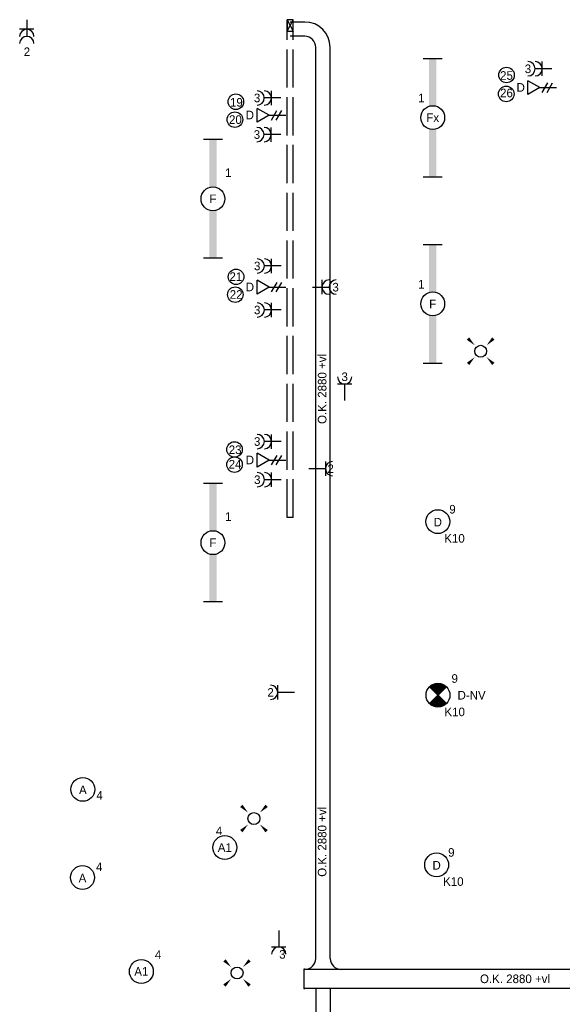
# Model space of a CAD drawing. Header units: millimetres. Extents: x -4918 to 66616, y -2793 to 36146.
# Tile 4 of 25: x 1996 to 7678, y 9951 to 20259. Entities that reach past the tile are written whole.
import ezdxf
from ezdxf.enums import TextEntityAlignment as Align

# ---------------------------------------------------------------- set-up
doc = ezdxf.new("R2010")
doc.units = ezdxf.units.MM
doc.header["$LTSCALE"] = 100
doc.linetypes.add('E_GOOT3', pattern=[5, 4, -1])
for name, color, linetype in [('EL6131--', 3, 'Continuous'), ('EL6131--_WG', 3, 'Continuous'), ('EL6222--', 3, 'Continuous'), ('EL6311--', 3, 'Continuous'), ('EL6350--', 3, 'Continuous'), ('EL6441--', 3, 'Continuous'), ('EM6131--', 1, 'Continuous')]:
    doc.layers.add(name, color=color, linetype=linetype)
doc.styles.add('BURO-018', font='BUROFONT.shx', dxfattribs={"height": 90})

# ---------------------------------------------------------------- blocks, each defined once
blk = doc.blocks.new('E00112')
at = {"color": 0, "linetype": 'Continuous'}
for p, q in [((0, 1), (-1, 1)), ((-1, 1), (-1, 0)), ((-1, 0), (0, 1)), ((-1, 1), (0, 0)), ((0, 0), (0, 1)), ((-1, 0), (0, 0))]:
    blk.add_line(p, q, dxfattribs=at)
blk = doc.blocks.new('*U110')
at = {"color": 0, "ltscale": 10}
for p, q in [((-10, 102.5, -2730), (0, 102.5, -2730)), ((0, -102.5, -2730), (0, 102.5, -2730)), ((-10, -102.5, -2730), (0, -102.5, -2730))]:
    blk.add_line(p, q, dxfattribs=at)
at = {"layer": 'EM6131--', "color": 1, "style": 'BURO-018'}
blk.add_attdef('POSNR', text='', height=90, dxfattribs=at).set_placement((0, 0), align=Align.MIDDLE)
blk = doc.blocks.new('*U111')
at = {"color": 0, "ltscale": 10}
blk.add_line((0, -189.5, -2730), (0, 189.5, -2730), dxfattribs=at)
for centre, start, end in [((114.5, 189.5, -2730), 180, 270), ((114.5, -189.5, -2730), 90, 180)]:
    blk.add_arc(centre, 114.5, start, end, dxfattribs=at)
at = {"layer": 'EM6131--', "color": 1, "style": 'BURO-018'}
blk.add_attdef('POSNR', text='', height=90, dxfattribs=at).set_placement((0, 0), align=Align.MIDDLE)
blk = doc.blocks.new('*U112')
at = {"color": 0, "ltscale": 10}
for radius in [115, 265]:
    blk.add_arc((-190, 190, -2730), radius, 270, 0, dxfattribs=at)
at = {"layer": 'EM6131--', "color": 1, "style": 'BURO-018'}
blk.add_attdef('POSNR', text='', height=90, dxfattribs=at).set_placement((0, 0), align=Align.MIDDLE)
blk = doc.blocks.new('*U113')
at = {"color": 0, "ltscale": 10}
for p, q in [((0, 75, -2730), (9539, 75, -2730)), ((0, -75, -2730), (9539, -75, -2730))]:
    blk.add_line(p, q, dxfattribs=at)
at = {"layer": 'EM6131--', "color": 1, "style": 'BURO-018'}
blk.add_attdef('POSNR', text='', height=90, dxfattribs=at).set_placement((0, 0), align=Align.MIDDLE)
blk = doc.blocks.new('*U114')
at = {"color": 0, "ltscale": 10}
for p, q in [((0, 75, -2730), (154, 75, -2730)), ((0, -75, -2730), (154, -75, -2730))]:
    blk.add_line(p, q, dxfattribs=at)
at = {"layer": 'EM6131--', "color": 1, "style": 'BURO-018'}
blk.add_attdef('POSNR', text='', height=90, dxfattribs=at).set_placement((0, 0), align=Align.MIDDLE)
blk = doc.blocks.new('*U115')
at = {"color": 0, "ltscale": 10}
for p, q in [((0, 100, -2730), (6044, 100, -2730)), ((0, -100, -2730), (6044, -100, -2730))]:
    blk.add_line(p, q, dxfattribs=at)
at = {"layer": 'EM6131--', "color": 1, "style": 'BURO-018'}
blk.add_attdef('POSNR', text='', height=90, dxfattribs=at).set_placement((0, 0), align=Align.MIDDLE)
blk = doc.blocks.new('*U120')
at = {"color": 0, "ltscale": 10}
for p, q in [((0, 75, -2730), (9687, 75, -2730)), ((0, -75, -2730), (9687, -75, -2730))]:
    blk.add_line(p, q, dxfattribs=at)
at = {"layer": 'EM6131--', "color": 1, "style": 'BURO-018'}
blk.add_attdef('POSNR', text='', height=90, dxfattribs=at).set_placement((0, 0), align=Align.MIDDLE)
blk = doc.blocks.new('E00411')
at = {"color": 0, "linetype": 'Continuous'}
blk.add_circle((0, 0), 1.25, dxfattribs=at)
for points in [[(-2.89, 2.4), (-2.4, 2.89), (-1.24, 1.24)], [(2.4, 2.89), (2.89, 2.4), (1.24, 1.24)], [(-2.4, -2.89), (-2.89, -2.4), (-1.24, -1.24)], [(2.89, -2.4), (2.4, -2.89), (1.24, -1.24)]]:
    blk.add_solid(points, dxfattribs=at)
at = {"color": 0, "linetype": 'Continuous', "style": 'BURO-018'}
blk.add_attdef('SWITCHCODE', text='', height=1.8, dxfattribs=at).set_placement((0, 4.64), align=Align.MIDDLE)
at = {"color": 0, "linetype": 'Continuous', "style": 'BURO-018', "flags": 1}
blk.add_attdef('ARTICLECODE', text='', height=1.8, dxfattribs=at).set_placement((0, 0), align=Align.MIDDLE)
blk = doc.blocks.new('E00018')
at = {"color": 0, "linetype": 'Continuous'}
for p, q in [((-1.77, -1.77), (1.77, 1.77)), ((1.77, -1.77), (-1.77, 1.77))]:
    blk.add_line(p, q, dxfattribs=at)
at = {"color": 0, "linetype": 'Continuous', "const_width": 2.5}
for points in [[(-0.88, 0.88, -0.198912), (0, 1.25, -0.198912), (0.88, 0.88, -1)], [(-0.88, -0.88, 0.198912), (0, -1.25, 0.198912), (0.88, -0.88, 1)]]:
    blk.add_lwpolyline(points, format="xyb", dxfattribs=at)
blk = doc.blocks.new('*U172')
at = {"color": 0, "linetype": 'Continuous'}
blk.add_circle((0, 0), 2.5, dxfattribs=at)
at = {"color": 0, "zscale": 50}
blk.add_blockref('E00018', (0, 0), dxfattribs=at)
at = {"color": 0, "linetype": 'Continuous', "style": 'BURO-018'}
for tag, p in [('PANEL', (0, 8)), ('CIRCUIT', (0, 5)), ('SUBCIRCUIT', (4.5, 5)), ('LIGHTFIXTURECODE', (0, 0)), ('SWITCHCODE', (4.5, -1))]:
    blk.add_attdef(tag, text='', height=1.8, dxfattribs=at).set_placement(p, align=Align.MIDDLE)
blk = doc.blocks.new('E00153')
at = {"color": 0, "linetype": 'Continuous'}
for p, q in [((-1.44, 7), (1.44, 7)), ((0, 4.5), (-1.44, 7)), ((0, 4.5), (1.44, 7)), ((0, 4.5), (0, 1)), ((-1, 4), (1, 2.85)), ((-1, 3), (1, 1.85))]:
    blk.add_line(p, q, dxfattribs=at)
at = {"color": 7, "style": 'BURO-018'}
for tag, p in [('COMMENT1', (-6, 12)), ('COMMENT2', (6, 12)), ('DATACOM1', (-6, 9)), ('DATACOM2', (6, 9))]:
    blk.add_attdef(tag, text='', height=1.8, dxfattribs=at).set_placement(p, align=Align.MIDDLE)
at = {"color": 0, "style": 'BURO-018'}
blk.add_attdef('TEXT1', text='', height=1.8, dxfattribs=at).set_placement((2.5, 6), align=Align.MIDDLE)
at = {"color": 0, "linetype": 'Continuous', "style": 'BURO-018', "flags": 1}
blk.add_attdef('ARTICLECODE', text='', height=1.8, dxfattribs=at).set_placement((0, 0), align=Align.MIDDLE)
blk = doc.blocks.new('111304A')
at = {"color": 0, "linetype": 'Continuous'}
for p, q in [((0, 1), (0, 4.5)), ((-1.5, 3), (1.5, 3))]:
    blk.add_line(p, q, dxfattribs=at)
for centre in [(0, 6), (0, 4.5)]:
    blk.add_arc(centre, 1.5, 180, 0, dxfattribs=at)
at = {"color": 0, "linetype": 'Continuous', "style": 'BURO-018'}
for tag, p in [('PANEL', (0, 11.5)), ('CIRCUIT', (0, 8.5)), ('SUBCIRCUIT', (4.5, 8.5))]:
    blk.add_attdef(tag, text='', height=1.8, dxfattribs=at).set_placement(p, align=Align.MIDDLE)
at = {"color": 0, "linetype": 'Continuous', "style": 'BURO-018', "flags": 1}
for tag, p in [('POWERCODE', (13, 8.5)), ('ARTICLECODE', (0, 0))]:
    blk.add_attdef(tag, text='', height=1.8, dxfattribs=at).set_placement(p, align=Align.MIDDLE)
blk = doc.blocks.new('111304')
at = {"color": 0, "linetype": 'Continuous'}
for p, q in [((-1.5, 4.5), (1.5, 4.5)), ((0, 1), (0, 4.5))]:
    blk.add_line(p, q, dxfattribs=at)
blk.add_arc((0, 6), 1.5, 180, 0, dxfattribs=at)
at = {"color": 0, "linetype": 'Continuous', "style": 'BURO-018'}
for tag, p in [('PANEL', (0, 11.5)), ('CIRCUIT', (0, 8.5)), ('SUBCIRCUIT', (4.5, 8.5))]:
    blk.add_attdef(tag, text='', height=1.8, dxfattribs=at).set_placement(p, align=Align.MIDDLE)
at = {"color": 0, "linetype": 'Continuous', "style": 'BURO-018', "flags": 1}
for tag, p in [('POWERCODE', (13, 8.5)), ('ARTICLECODE', (0, 0))]:
    blk.add_attdef(tag, text='', height=1.8, dxfattribs=at).set_placement(p, align=Align.MIDDLE)
blk = doc.blocks.new('*U207')
at = {"color": 0}
for p, q in [((-12.4, 2), (-12.4, -2)), ((12.4, 2), (12.4, -2))]:
    blk.add_line(p, q, dxfattribs=at)
at = {"color": 0, "linetype": 'Continuous'}
blk.add_circle((0, 0), 2.5, dxfattribs=at)
at = {"color": 0}
for points in [[(-2.5, 0.75), (-12.4, 0.75), (-2.5, -0.75), (-12.4, -0.75)], [(2.5, 0.75), (12.4, 0.75), (2.5, -0.75), (12.4, -0.75)]]:
    blk.add_solid(points, dxfattribs=at)
at = {"color": 0, "linetype": 'Continuous', "style": 'BURO-018'}
for tag, p in [('PANEL', (0, 8)), ('CIRCUIT', (0, 5)), ('SUBCIRCUIT', (4.5, 5)), ('LIGHTFIXTURECODE', (0, 0)), ('SWITCHCODE', (4.5, -3))]:
    blk.add_attdef(tag, text='', height=1.8, dxfattribs=at).set_placement(p, align=Align.MIDDLE)
blk = doc.blocks.new('*U208')
at = {"color": 0}
for p, q in [((-12.4, 2), (-12.4, -2)), ((12.4, 2), (12.4, -2))]:
    blk.add_line(p, q, dxfattribs=at)
at = {"color": 0, "linetype": 'Continuous'}
blk.add_circle((0, 0), 2.5, dxfattribs=at)
at = {"color": 0}
for points in [[(-2.5, 0.75), (-12.4, 0.75), (-2.5, -0.75), (-12.4, -0.75)], [(2.5, 0.75), (12.4, 0.75), (2.5, -0.75), (12.4, -0.75)]]:
    blk.add_solid(points, dxfattribs=at)
at = {"color": 0, "linetype": 'Continuous', "style": 'BURO-018'}
for tag, p in [('PANEL', (0, 8)), ('CIRCUIT', (0, 5)), ('SUBCIRCUIT', (4.5, 5)), ('LIGHTFIXTURECODE', (0, 0)), ('SWITCHCODE', (4.5, -3))]:
    blk.add_attdef(tag, text='', height=1.8, dxfattribs=at).set_placement(p, align=Align.MIDDLE)
blk = doc.blocks.new('*U213')
at = {"color": 0}
for p, q in [((-12.4, 2), (-12.4, -2)), ((12.4, 2), (12.4, -2))]:
    blk.add_line(p, q, dxfattribs=at)
at = {"color": 0, "linetype": 'Continuous'}
blk.add_circle((0, 0), 2.5, dxfattribs=at)
at = {"color": 0}
for points in [[(-2.5, 0.75), (-12.4, 0.75), (-2.5, -0.75), (-12.4, -0.75)], [(2.5, 0.75), (12.4, 0.75), (2.5, -0.75), (12.4, -0.75)]]:
    blk.add_solid(points, dxfattribs=at)
at = {"color": 0, "linetype": 'Continuous', "style": 'BURO-018'}
for tag, p in [('PANEL', (0, 8)), ('CIRCUIT', (0, 5)), ('SUBCIRCUIT', (4.5, 5)), ('LIGHTFIXTURECODE', (0, 0)), ('SWITCHCODE', (4.5, -3))]:
    blk.add_attdef(tag, text='', height=1.8, dxfattribs=at).set_placement(p, align=Align.MIDDLE)
blk = doc.blocks.new('*U214')
at = {"color": 0}
for p, q in [((-12.4, 2), (-12.4, -2)), ((12.4, 2), (12.4, -2))]:
    blk.add_line(p, q, dxfattribs=at)
at = {"color": 0, "linetype": 'Continuous'}
blk.add_circle((0, 0), 2.5, dxfattribs=at)
at = {"color": 0}
for points in [[(-2.5, 0.75), (-12.4, 0.75), (-2.5, -0.75), (-12.4, -0.75)], [(2.5, 0.75), (12.4, 0.75), (2.5, -0.75), (12.4, -0.75)]]:
    blk.add_solid(points, dxfattribs=at)
at = {"color": 0, "linetype": 'Continuous', "style": 'BURO-018'}
for tag, p in [('PANEL', (0, 8)), ('CIRCUIT', (0, 5)), ('SUBCIRCUIT', (4.5, 5)), ('LIGHTFIXTURECODE', (0, 0)), ('SWITCHCODE', (4.5, -3))]:
    blk.add_attdef(tag, text='', height=1.8, dxfattribs=at).set_placement(p, align=Align.MIDDLE)
blk = doc.blocks.new('1115B3')
at = {"color": 0, "linetype": 'Continuous'}
blk.add_circle((0, 3.5), 2.5, dxfattribs=at)
at = {"color": 0, "linetype": 'Continuous', "style": 'BURO-018'}
for tag, p in [('PANEL', (0, 11.5)), ('CIRCUIT', (0, 8.5)), ('SUBCIRCUIT', (4.5, 8.5)), ('LIGHTFIXTURECODE', (0, 3.5)), ('SWITCHCODE', (4.5, 2.5))]:
    blk.add_attdef(tag, text='', height=1.8, dxfattribs=at).set_placement(p, align=Align.MIDDLE)

msp = doc.modelspace()

# ---------------------------------------------------------------- linework, layer by layer
at = {"layer": 'EL6131--_WG', "color": 3, "linetype": 'E_GOOT3'}
for p, q in [((4798, 15048), (4798, 20259)), ((4858, 15048), (4858, 20259)), ((4858, 15048), (4798, 15048))]:
    msp.add_line(p, q, dxfattribs=at)
at = {"layer": 'EL6131--_WG', "color": 7, "linetype": 'E_GOOT3'}
msp.add_line((4858, 20259), (4798, 20259), dxfattribs=at)
at = {"layer": 'EL6441--', "color": 7}
for centre in [(7094, 19680), (7091, 19482), (4260, 19400), (4250, 19213), (4262, 17567), (4254, 17381), (4246, 15760), (4246, 15601)]:
    msp.add_circle(centre, 81.3, dxfattribs=at)

# ---------------------------------------------------------------- block references
at = {"layer": 'EL6131--', "color": 7}
for name, p, rotation in [('*U114', (4982, 20160, 2730), 180), ('*U112', (5172, 20160, 2730), 90), ('*U113', (5172, 10431, 2870), 90), ('*U111', (5172, 10316, 2730), 90), ('*U110', (4971, 10216, 2730), 180), ('*U115', (11015, 10216, 2730), 180), ('*U120', (5172, 10116, 2730), 270)]:
    msp.add_blockref(name, p, dxfattribs=dict(at, rotation=rotation))
at = {"layer": 'EL6131--_WG', "color": 3, "xscale": 60, "yscale": 120, "zscale": 60}
msp.add_blockref('E00112', (4858, 20139), dxfattribs=at)
at = {"layer": 'EL6222--', "color": 4, "linetype": 'Continuous'}
ref = msp.add_blockref('111304A', (2071, 20309), dxfattribs=dict(at, xscale=50, yscale=50, zscale=50, rotation=180))
ref.add_attrib('CIRCUIT', '2', dxfattribs={"layer": '0', "color": 1, "linetype": 'Continuous', "height": 90, "style": 'BURO-018'}).set_placement((2072, 19924), align=Align.MIDDLE)
ref = msp.add_blockref('111304A', (7618, 19745), dxfattribs=dict(at, xscale=50.00000000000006, yscale=50.00000000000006, zscale=50.00000000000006, rotation=90.00000000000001))
ref.add_attrib('CIRCUIT', '3', dxfattribs={"layer": '0', "color": 1, "linetype": 'Continuous', "height": 90, "style": 'BURO-018'}).set_placement((7318, 19745), align=Align.MIDDLE)
ref = msp.add_blockref('111304A', (4782, 19440), dxfattribs=dict(at, xscale=50.00000000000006, yscale=50.00000000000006, zscale=50.00000000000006, rotation=90.00000000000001))
ref.add_attrib('CIRCUIT', '3', dxfattribs={"layer": '0', "color": 1, "linetype": 'Continuous', "height": 90, "style": 'BURO-018'}).set_placement((4482, 19440), align=Align.MIDDLE)
ref = msp.add_blockref('111304A', (4780, 19057), dxfattribs=dict(at, xscale=50.00000000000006, yscale=50.00000000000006, zscale=50.00000000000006, rotation=90.00000000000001))
ref.add_attrib('CIRCUIT', '3', dxfattribs={"layer": '0', "color": 1, "linetype": 'Continuous', "height": 90, "style": 'BURO-018'}).set_placement((4480, 19057), align=Align.MIDDLE)
ref = msp.add_blockref('111304A', (4783, 17681), dxfattribs=dict(at, xscale=50.00000000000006, yscale=50.00000000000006, zscale=50.00000000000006, rotation=90.00000000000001))
ref.add_attrib('CIRCUIT', '3', dxfattribs={"layer": '0', "color": 1, "linetype": 'Continuous', "height": 90, "style": 'BURO-018'}).set_placement((4483, 17681), align=Align.MIDDLE)
ref = msp.add_blockref('111304A', (5011, 17459), dxfattribs=dict(at, xscale=50, yscale=50, zscale=50, rotation=270))
ref.add_attrib('CIRCUIT', '3', dxfattribs={"layer": '0', "color": 1, "linetype": 'Continuous', "height": 90, "style": 'BURO-018'}).set_placement((5304, 17459), align=Align.MIDDLE)
ref = msp.add_blockref('111304A', (4783, 17220), dxfattribs=dict(at, xscale=50.00000000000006, yscale=50.00000000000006, zscale=50.00000000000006, rotation=90.00000000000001))
ref.add_attrib('CIRCUIT', '3', dxfattribs={"layer": '0', "color": 1, "linetype": 'Continuous', "height": 90, "style": 'BURO-018'}).set_placement((4483, 17220), align=Align.MIDDLE)
ref = msp.add_blockref('111304', (5399, 16221), dxfattribs=dict(at, xscale=50, yscale=50, zscale=50))
ref.add_attrib('CIRCUIT', '3', dxfattribs={"layer": '0', "color": 1, "linetype": 'Continuous', "height": 90, "style": 'BURO-018'}).set_placement((5399, 16521), align=Align.MIDDLE)
ref = msp.add_blockref('111304A', (4783, 15843), dxfattribs=dict(at, xscale=50.00000000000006, yscale=50.00000000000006, zscale=50.00000000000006, rotation=90.00000000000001))
ref.add_attrib('CIRCUIT', '3', dxfattribs={"layer": '0', "color": 1, "linetype": 'Continuous', "height": 90, "style": 'BURO-018'}).set_placement((4483, 15843), align=Align.MIDDLE)
ref = msp.add_blockref('111304', (4973, 15559), dxfattribs=dict(at, xscale=50, yscale=50, zscale=50, rotation=270))
ref.add_attrib('CIRCUIT', '2', dxfattribs={"layer": '0', "color": 1, "linetype": 'Continuous', "height": 90, "style": 'BURO-018'}).set_placement((5252, 15559), align=Align.MIDDLE)
ref = msp.add_blockref('111304A', (4784, 15443), dxfattribs=dict(at, xscale=50.00000000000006, yscale=50.00000000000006, zscale=50.00000000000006, rotation=90.00000000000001))
ref.add_attrib('CIRCUIT', '3', dxfattribs={"layer": '0', "color": 1, "linetype": 'Continuous', "height": 90, "style": 'BURO-018'}).set_placement((4484, 15443), align=Align.MIDDLE)
ref = msp.add_blockref('111304', (4923, 13217), dxfattribs=dict(at, xscale=50.00000000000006, yscale=50.00000000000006, zscale=50.00000000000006, rotation=90.00000000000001))
ref.add_attrib('CIRCUIT', '2', dxfattribs={"layer": '0', "color": 1, "linetype": 'Continuous', "height": 90, "style": 'BURO-018'}).set_placement((4623, 13217), align=Align.MIDDLE)
ref = msp.add_blockref('111304', (4709, 10775), dxfattribs=dict(at, xscale=50, yscale=50, zscale=50, rotation=180))
ref.add_attrib('CIRCUIT', '3', dxfattribs={"layer": '0', "color": 1, "linetype": 'Continuous', "height": 90, "style": 'BURO-018'}).set_placement((4747, 10474, 1300), align=Align.MIDDLE)
at = {"layer": 'EL6311--', "color": 4, "linetype": 'Continuous'}
ref = msp.add_blockref('*U207', (6321, 19234), dxfattribs=dict(at, xscale=50, yscale=50, zscale=50, rotation=90))
ref.add_attrib('CIRCUIT', '1', dxfattribs={"layer": '0', "color": 1, "linetype": 'Continuous', "height": 90, "style": 'BURO-018'}).set_placement((6201, 19439), align=Align.MIDDLE)
ref.add_attrib('LIGHTFIXTURECODE', 'Fx', dxfattribs={"layer": '0', "color": 1, "linetype": 'Continuous', "height": 90, "style": 'BURO-018'}).set_placement((6321, 19234), align=Align.MIDDLE)
ref = msp.add_blockref('*U214', (4020, 18384), dxfattribs=dict(at, xscale=50, yscale=50, zscale=50, rotation=270))
ref.add_attrib('CIRCUIT', '1', dxfattribs={"layer": '0', "color": 1, "linetype": 'Continuous', "height": 90, "style": 'BURO-018'}).set_placement((4180, 18657), align=Align.MIDDLE)
ref.add_attrib('LIGHTFIXTURECODE', 'F', dxfattribs={"layer": '0', "color": 1, "linetype": 'Continuous', "height": 90, "style": 'BURO-018'}).set_placement((4020, 18384), align=Align.MIDDLE)
ref = msp.add_blockref('*U208', (6321, 17284), dxfattribs=dict(at, xscale=50, yscale=50, zscale=50, rotation=90))
ref.add_attrib('CIRCUIT', '1', dxfattribs={"layer": '0', "color": 1, "linetype": 'Continuous', "height": 90, "style": 'BURO-018'}).set_placement((6201, 17489), align=Align.MIDDLE)
ref.add_attrib('LIGHTFIXTURECODE', 'F', dxfattribs={"layer": '0', "color": 1, "linetype": 'Continuous', "height": 90, "style": 'BURO-018'}).set_placement((6321, 17284), align=Align.MIDDLE)
at = {"layer": 'EL6311--', "color": 4, "linetype": 'Continuous', "xscale": 50, "yscale": 50, "zscale": 50}
for p in [(6823, 16788), (4449, 11896), (4272, 10279)]:
    msp.add_blockref('E00411', p, dxfattribs=at)
at = {"layer": 'EL6311--', "color": 4, "linetype": 'Continuous'}
ref = msp.add_blockref('*U213', (4020, 14784), dxfattribs=dict(at, xscale=50, yscale=50, zscale=50, rotation=270))
ref.add_attrib('CIRCUIT', '1', dxfattribs={"layer": '0', "color": 1, "linetype": 'Continuous', "height": 90, "style": 'BURO-018'}).set_placement((4180, 15057), align=Align.MIDDLE)
ref.add_attrib('LIGHTFIXTURECODE', 'F', dxfattribs={"layer": '0', "color": 1, "linetype": 'Continuous', "height": 90, "style": 'BURO-018'}).set_placement((4020, 14784), align=Align.MIDDLE)
ref = msp.add_blockref('1115B3', (6374, 14829), dxfattribs=dict(at, xscale=50, yscale=50, zscale=50))
ref.add_attrib('CIRCUIT', '9', dxfattribs={"layer": '0', "color": 1, "linetype": 'Continuous', "height": 90, "style": 'BURO-018'}).set_placement((6528, 15134), align=Align.MIDDLE)
ref.add_attrib('LIGHTFIXTURECODE', 'D', dxfattribs={"layer": '0', "color": 1, "linetype": 'Continuous', "height": 90, "style": 'BURO-018'}).set_placement((6374, 14999), align=Align.MIDDLE)
ref.add_attrib('SWITCHCODE', 'K10', dxfattribs={"layer": '0', "color": 1, "linetype": 'Continuous', "height": 90, "style": 'BURO-018'}).set_placement((6549, 14829), align=Align.MIDDLE)
ref = msp.add_blockref('1115B3', (2658, 12026), dxfattribs=dict(at, xscale=50, yscale=50, zscale=50))
ref.add_attrib('CIRCUIT', '4', dxfattribs={"layer": '0', "color": 1, "linetype": 'Continuous', "height": 90, "style": 'BURO-018'}).set_placement((2833, 12139), align=Align.MIDDLE)
ref.add_attrib('LIGHTFIXTURECODE', 'A', dxfattribs={"layer": '0', "color": 1, "linetype": 'Continuous', "height": 90, "style": 'BURO-018'}).set_placement((2658, 12196), align=Align.MIDDLE)
ref = msp.add_blockref('1115B3', (4144, 11417), dxfattribs=dict(at, xscale=50, yscale=50, zscale=50))
ref.add_attrib('CIRCUIT', '4', dxfattribs={"layer": '0', "color": 1, "linetype": 'Continuous', "height": 90, "style": 'BURO-018'}).set_placement((4084, 11767), align=Align.MIDDLE)
ref.add_attrib('LIGHTFIXTURECODE', 'A1', dxfattribs={"layer": '0', "color": 1, "linetype": 'Continuous', "height": 90, "style": 'BURO-018'}).set_placement((4144, 11592), align=Align.MIDDLE)
ref = msp.add_blockref('1115B3', (6362, 11236), dxfattribs=dict(at, xscale=50, yscale=50, zscale=50))
ref.add_attrib('CIRCUIT', '9', dxfattribs={"layer": '0', "color": 1, "linetype": 'Continuous', "height": 90, "style": 'BURO-018'}).set_placement((6516, 11541), align=Align.MIDDLE)
ref.add_attrib('LIGHTFIXTURECODE', 'D', dxfattribs={"layer": '0', "color": 1, "linetype": 'Continuous', "height": 90, "style": 'BURO-018'}).set_placement((6362, 11406), align=Align.MIDDLE)
ref.add_attrib('SWITCHCODE', 'K10', dxfattribs={"layer": '0', "color": 1, "linetype": 'Continuous', "height": 90, "style": 'BURO-018'}).set_placement((6537, 11236), align=Align.MIDDLE)
ref = msp.add_blockref('1115B3', (2654, 11103), dxfattribs=dict(at, xscale=50, yscale=50, zscale=50))
ref.add_attrib('CIRCUIT', '4', dxfattribs={"layer": '0', "color": 1, "linetype": 'Continuous', "height": 90, "style": 'BURO-018'}).set_placement((2829, 11390), align=Align.MIDDLE)
ref.add_attrib('LIGHTFIXTURECODE', 'A', dxfattribs={"layer": '0', "color": 1, "linetype": 'Continuous', "height": 90, "style": 'BURO-018'}).set_placement((2654, 11273), align=Align.MIDDLE)
ref = msp.add_blockref('1115B3', (3270, 10120), dxfattribs=dict(at, xscale=50, yscale=50, zscale=50))
ref.add_attrib('CIRCUIT', '4', dxfattribs={"layer": '0', "color": 1, "linetype": 'Continuous', "height": 90, "style": 'BURO-018'}).set_placement((3445, 10470), align=Align.MIDDLE)
ref.add_attrib('LIGHTFIXTURECODE', 'A1', dxfattribs={"layer": '0', "color": 1, "linetype": 'Continuous', "height": 90, "style": 'BURO-018'}).set_placement((3270, 10295), align=Align.MIDDLE)
at = {"layer": 'EL6350--', "color": 4, "linetype": 'Continuous'}
ref = msp.add_blockref('*U172', (6376, 13187), dxfattribs=dict(at, xscale=50, yscale=50, zscale=50))
ref.add_attrib('CIRCUIT', '9', dxfattribs={"layer": '0', "color": 1, "linetype": 'Continuous', "height": 90, "style": 'BURO-018'}).set_placement((6551, 13362), align=Align.MIDDLE)
ref.add_attrib('LIGHTFIXTURECODE', 'D-NV', dxfattribs={"layer": '0', "color": 1, "linetype": 'Continuous', "height": 90, "style": 'BURO-018'}).set_placement((6728, 13187), align=Align.MIDDLE)
ref.add_attrib('SWITCHCODE', 'K10', dxfattribs={"layer": '0', "color": 1, "linetype": 'Continuous', "height": 90, "style": 'BURO-018'}).set_placement((6551, 13012), align=Align.MIDDLE)
at = {"layer": 'EL6441--', "color": 7, "linetype": 'Continuous'}
ref = msp.add_blockref('E00153', (7668, 19548), dxfattribs=dict(at, xscale=50.00000000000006, yscale=50.00000000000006, zscale=50.00000000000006, rotation=90.00000000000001))
ref.add_attrib('COMMENT1', '26', dxfattribs={"layer": '0', "color": 1, "linetype": 'Continuous', "height": 90, "style": 'BURO-018'}).set_placement((7093, 19492), align=Align.MIDDLE)
ref.add_attrib('COMMENT2', '25', dxfattribs={"layer": '0', "color": 1, "linetype": 'Continuous', "height": 90, "style": 'BURO-018'}).set_placement((7093, 19675), align=Align.MIDDLE)
ref.add_attrib('TEXT1', 'D', dxfattribs={"layer": '0', "color": 1, "linetype": 'Continuous', "height": 90, "style": 'BURO-018'}).set_placement((7242, 19550), align=Align.MIDDLE)
ref = msp.add_blockref('E00153', (4832, 19259), dxfattribs=dict(at, xscale=50.00000000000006, yscale=50.00000000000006, zscale=50.00000000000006, rotation=90.00000000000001))
ref.add_attrib('COMMENT1', '20', dxfattribs={"layer": '0', "color": 1, "linetype": 'Continuous', "height": 90, "style": 'BURO-018'}).set_placement((4255, 19213), align=Align.MIDDLE)
ref.add_attrib('COMMENT2', '19', dxfattribs={"layer": '0', "color": 1, "linetype": 'Continuous', "height": 90, "style": 'BURO-018'}).set_placement((4265, 19394), align=Align.MIDDLE)
ref.add_attrib('TEXT1', 'D', dxfattribs={"layer": '0', "color": 1, "linetype": 'Continuous', "height": 90, "style": 'BURO-018'}).set_placement((4406, 19261), align=Align.MIDDLE)
ref = msp.add_blockref('E00153', (4833, 17459), dxfattribs=dict(at, xscale=50.00000000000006, yscale=50.00000000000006, zscale=50.00000000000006, rotation=90.00000000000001))
ref.add_attrib('COMMENT1', '22', dxfattribs={"layer": '0', "color": 1, "linetype": 'Continuous', "height": 90, "style": 'BURO-018'}).set_placement((4263, 17383), align=Align.MIDDLE)
ref.add_attrib('COMMENT2', '21', dxfattribs={"layer": '0', "color": 1, "linetype": 'Continuous', "height": 90, "style": 'BURO-018'}).set_placement((4260, 17570), align=Align.MIDDLE)
ref.add_attrib('TEXT1', 'D', dxfattribs={"layer": '0', "color": 1, "linetype": 'Continuous', "height": 90, "style": 'BURO-018'}).set_placement((4407, 17461), align=Align.MIDDLE)
ref = msp.add_blockref('E00153', (4833, 15648), dxfattribs=dict(at, xscale=50.00000000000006, yscale=50.00000000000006, zscale=50.00000000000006, rotation=90.00000000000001))
ref.add_attrib('COMMENT1', '24', dxfattribs={"layer": '0', "color": 1, "linetype": 'Continuous', "height": 90, "style": 'BURO-018'}).set_placement((4251, 15606), align=Align.MIDDLE)
ref.add_attrib('COMMENT2', '23', dxfattribs={"layer": '0', "color": 1, "linetype": 'Continuous', "height": 90, "style": 'BURO-018'}).set_placement((4252, 15757), align=Align.MIDDLE)
ref.add_attrib('TEXT1', 'D', dxfattribs={"layer": '0', "color": 1, "linetype": 'Continuous', "height": 90, "style": 'BURO-018'}).set_placement((4407, 15650), align=Align.MIDDLE)

# ---------------------------------------------------------------- texts
at = {"layer": 'EL6131--', "color": 7, "style": 'BURO-018'}
for p in [(5208, 16027, 2870), (5208, 11286, 2870)]:
    msp.add_text('O.K. 2880 +vl', height=90, rotation=90, dxfattribs=at).set_placement(p)
msp.add_text('O.K. 2880 +vl', height=90, dxfattribs=at).set_placement((6816, 10173, 2870))

doc.saveas('drawing.dxf')
